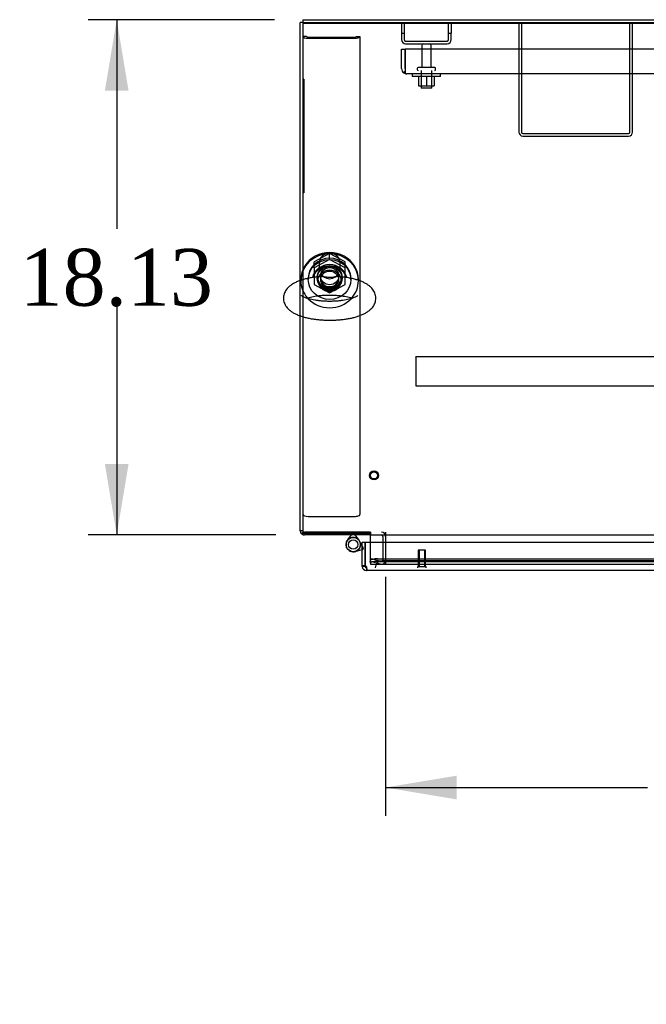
# Model space of a CAD drawing. Header units: inches. Extents: x 2 to 538, y -2 to 358.
# Tile 10 of 20: x 88 to 111, y 287 to 321. Entities that reach past the tile are written whole.
import ezdxf
from ezdxf.enums import TextEntityAlignment as Align
from ezdxf.lldxf.tags import DXFTag

# ---------------------------------------------------------------- set-up
doc = ezdxf.new("R2010")
doc.units = ezdxf.units.IN
doc.header["$MEASUREMENT"] = 0
for name, color, linetype in [('COM43135', 7, 'Continuous'), ('COM70220', 7, 'Continuous'), ('COM70830-5', 7, 'Continuous'), ('COM70900-9', 7, 'Continuous'), ('COM71013-2', 7, 'Continuous'), ('COM71014-2', 7, 'Continuous'), ('COM71016-2', 7, 'Continuous'), ('COM71017-2', 7, 'Continuous'), ('COM71018-2', 7, 'Continuous'), ('COM71019-1', 7, 'Continuous'), ('COM71144-1', 7, 'Continuous'), ('Default', 7, 'Continuous'), ('HNG14568', 7, 'Continuous'), ('HNG14568B', 7, 'Continuous'), ('HNG14568MH', 7, 'Continuous'), ('NTS166105', 7, 'Continuous'), ('NTS16692', 7, 'Continuous'), ('QLB20188', 7, 'Continuous'), ('SCS87245', 7, 'Continuous'), ('STD26089', 7, 'Continuous'), ('STD26258', 7, 'Continuous'), ('WAF25059', 7, 'Continuous'), ('WAF87246', 7, 'Continuous'), ('WAM254785', 7, 'Continuous')]:
    doc.layers.add(name, color=color, linetype=linetype)
doc.styles.add('SEACAD_Times_New_Roman', font='times.ttf')
tags = doc.linetypes.add('HIDDEN2', pattern=[0.1875, 0.125, -0.0625]).pattern_tags.tags
tags[6:7] = [DXFTag(74, 4), DXFTag(75, 0), DXFTag(340, '0'), DXFTag(46, 0.0), DXFTag(50, 0.0), DXFTag(44, 0.0), DXFTag(45, 0.0)]
tags[4:5] = [DXFTag(74, 4), DXFTag(75, 0), DXFTag(340, '0'), DXFTag(46, 0.0), DXFTag(50, 0.0), DXFTag(44, 0.0), DXFTag(45, 0.0)]
doc.dimstyles.new('HAMMOND_(STH_-_540x360)', dxfattribs={"dimtxt": 2, "dimasz": 2.5, "dimexe": 1, "dimexo": 1, "dimgap": 0.5, "dimtad": 0, "dimtih": 1, "dimtoh": 1, "dimzin": 0, "dimdsep": 46, "dimtxsty": 'SEACAD_Times_New_Roman', "dimblk1": '_SE_FILLED', "dimblk2": '_SE_FILLED', "dimsah": 1, "dimcen": 1, "dimadec": 0, "dimazin": 0, "dimtfac": 0.8, "dimtofl": 0, "dimtmove": 0, "dimatfit": 3, "dimfxl": 1, "dimtolj": 1, "dimtzin": 0, "dimarcsym": 0})

# ---------------------------------------------------------------- blocks, each defined once
blk = doc.blocks.new('SE')
at = {"layer": 'COM43135', "color": 7, "linetype": 'HIDDEN2'}
for p, q in [((101.908, 320.389), (102.033, 320.389)), ((101.908, 319.699), (101.908, 320.389)), ((169.783, 320.389), (102.033, 320.389)), ((102.033, 319.699), (102.033, 320.389)), ((102.033, 320.389), (102.033, 319.699)), ((102.033, 319.699), (102.033, 319.699)), ((102.033, 319.699), (102.033, 319.617)), ((102.033, 319.699), (102.033, 319.55)), ((102.033, 319.617), (101.984, 319.55)), ((169.723, 319.514), (102.093, 319.514)), ((102.093, 319.514), (102.093, 319.514)), ((102.093, 319.514), (102.093, 319.514)), ((102.093, 319.514), (102.093, 319.514))]:
    blk.add_line(p, q, dxfattribs=at)
for start, end in [(180, 233.806), (233.806, 269.8792), (269.9411, 270)]:
    blk.add_arc((102.093, 319.699), 0.185, start, end, dxfattribs=at)
blk.add_open_spline([(102.033, 319.55), (102.043, 319.538), (102.053, 319.529), (102.068, 319.52), (102.073, 319.518), (102.083, 319.515), (102.088, 319.514), (102.093, 319.514)], degree=3, knots=[0, 0, 0, 0, 0.5, 0.5, 0.75, 0.75, 1, 1, 1, 1], dxfattribs=at)
at = {"layer": 'COM70220', "color": 7, "linetype": 'HIDDEN2'}
for p, q in [((101.482, 302.391), (101.232, 302.391)), ((134.022, 302.391), (101.482, 302.391))]:
    blk.add_line(p, q, dxfattribs=at)
blk.add_arc((101.232, 302.141), 0.25, 90, 180, dxfattribs=at)
at = {"layer": 'COM70830-5', "color": 7, "linetype": 'HIDDEN2'}
for p, q in [((102.408, 309.554), (102.408, 309.557)), ((169.408, 309.557), (102.408, 309.557)), ((102.408, 309.554), (102.408, 309.306)), ((102.408, 309.306), (102.408, 309.251)), ((102.408, 309.251), (102.408, 308.568)), ((102.408, 308.568), (102.408, 308.539)), ((102.408, 308.539), (169.408, 308.539))]:
    blk.add_line(p, q, dxfattribs=at)
at = {"layer": 'COM70900-9', "color": 7, "linetype": 'HIDDEN2'}
for p, q in [((101.908, 321.326), (101.908, 320.951)), ((102.003, 321.326), (102.003, 320.951)), ((103.563, 320.951), (103.563, 321.326)), ((103.658, 321.326), (103.658, 320.951)), ((101.908, 320.951), (101.908, 320.719)), ((101.908, 320.951), (102.003, 320.951)), ((102.003, 320.951), (102.003, 320.719)), ((103.563, 320.719), (103.563, 320.951)), ((103.563, 320.951), (103.658, 320.951)), ((103.658, 320.719), (103.658, 320.951)), ((102.051, 320.671), (103.515, 320.671)), ((102.051, 320.576), (103.515, 320.576))]:
    blk.add_line(p, q, dxfattribs=at)
for centre, radius, start, end in [((102.051, 320.719), 0.143, 180, 270), ((102.051, 320.719), 0.048, 180, 270), ((103.515, 320.719), 0.143, 270, 0), ((103.515, 320.719), 0.048, 270, 0)]:
    blk.add_arc(centre, radius, start, end, dxfattribs=at)
at = {"layer": 'COM71013-2', "color": 7, "linetype": 'Continuous'}
for p, q in [((98.441, 321.327), (173.376, 321.327)), ((98.441, 321.326), (98.441, 321.294)), ((98.441, 321.294), (98.441, 312.639)), ((98.441, 321.294), (173.376, 321.294)), ((98.441, 310.972), (98.441, 303.356)), ((98.441, 303.356), (100.781, 303.356)), ((100.781, 303.39), (100.811, 303.39)), ((100.781, 303.356), (100.781, 303.39)), ((100.811, 303.39), (100.811, 303.296)), ((100.811, 303.296), (171.006, 303.296)), ((100.811, 303.248), (100.811, 303.296)), ((100.811, 303.046), (100.811, 303.248))]:
    blk.add_line(p, q, dxfattribs=at)
at = {"layer": 'COM71013-2', "color": 7, "linetype": 'HIDDEN2'}
for p, q in [((98.441, 312.639), (98.441, 310.972)), ((100.811, 302.409), (100.811, 303.046)), ((100.811, 302.393), (100.811, 302.409)), ((100.811, 302.301), (100.811, 302.393)), ((101.061, 302.458), (134.443, 302.458)), ((101.061, 302.366), (134.443, 302.366)), ((100.811, 302.301), (100.811, 302.271)), ((100.811, 302.266), (100.811, 302.271)), ((100.811, 302.266), (134.693, 302.266))]:
    blk.add_line(p, q, dxfattribs=at)
blk.add_ellipse((99.379, 312.325), major_axis=(-0.438, 0), ratio=0.939693, dxfattribs=at)
for centre, major_axis, ratio, start_param, end_param in [((99.379, 312.358), (-0.438, 0), 0.939693, 0.039527, 3.102066), ((101.061, 302.393), (-0.25, 0), 0.258819, 4.712389, 6.283185), ((101.061, 302.301), (0.25, 0), 0.258819, 1.570796, 3.141593)]:
    blk.add_ellipse(centre, major_axis=major_axis, ratio=ratio, start_param=start_param, end_param=end_param, dxfattribs=at)
at = {"layer": 'COM71014-2', "color": 7, "linetype": 'Continuous'}
for p, q in [((98.441, 321.326), (98.346, 321.326)), ((98.346, 312.245), (98.346, 321.326)), ((98.346, 303.439), (98.346, 311.003)), ((98.441, 303.439), (98.346, 303.439)), ((98.354, 303.391), (98.346, 303.391)), ((98.441, 303.391), (98.388, 303.338)), ((100.781, 303.296), (98.489, 303.296)), ((100.781, 303.356), (100.781, 303.296)), ((100.811, 303.296), (100.781, 303.296))]:
    blk.add_line(p, q, dxfattribs=at)
at = {"layer": 'COM71014-2', "color": 7, "linetype": 'HIDDEN2'}
for p, q in [((98.346, 311.003), (98.346, 312.245)), ((98.455, 303.405), (98.441, 303.391)), ((100.781, 303.391), (98.489, 303.391)), ((100.811, 303.391), (100.781, 303.391)), ((101.251, 303.248), (101.251, 302.409)), ((101.346, 303.248), (101.346, 302.409)), ((100.81, 302.367), (100.835, 302.458)), ((101.166, 302.271), (100.81, 302.367)), ((101.19, 302.363), (100.835, 302.458))]:
    blk.add_line(p, q, dxfattribs=at)
at = {"layer": 'COM71014-2', "color": 7, "linetype": 'Continuous'}
for start, end in [(180, 225), (225, 270)]:
    blk.add_arc((98.489, 303.439), 0.143, start, end, dxfattribs=at)
at = {"layer": 'COM71014-2', "color": 7, "linetype": 'HIDDEN2'}
for centre, radius, start, end in [((98.489, 303.439), 0.048, 180, 225), ((98.489, 303.439), 0.048, 225, 270), ((101.203, 303.248), 0.143, 0, 90), ((101.203, 303.248), 0.048, 0, 90), ((101.203, 302.409), 0.143, 255, 0), ((101.203, 302.409), 0.048, 255, 0)]:
    blk.add_arc(centre, radius, start, end, dxfattribs=at)
at = {"layer": 'COM71016-2', "color": 7, "linetype": 'HIDDEN2'}
for p, q in [((98.441, 303.391), (98.489, 303.391)), ((98.441, 303.356), (98.441, 303.304)), ((98.441, 303.296), (98.489, 303.296)), ((101.346, 303.391), (101.346, 303.248)), ((101.346, 302.409), (101.346, 302.409)), ((101.346, 302.409), (101.346, 302.266))]:
    blk.add_line(p, q, dxfattribs=at)
at = {"layer": 'COM71016-2', "color": 7, "linetype": 'Continuous'}
blk.add_line((98.441, 303.304), (98.441, 303.296), dxfattribs=at)
at = {"layer": 'COM71017-2', "color": 7, "linetype": 'Continuous'}
for q in [(135.765, 321.421), (98.441, 321.326)]:
    blk.add_line((98.441, 321.421), q, dxfattribs=at)
at = {"layer": 'COM71017-2', "color": 7, "linetype": 'HIDDEN2'}
blk.add_line((98.441, 321.326), (135.765, 321.326), dxfattribs=at)
at = {"layer": 'COM71018-2', "color": 7, "linetype": 'HIDDEN2'}
for p, q in [((98.566, 320.831), (98.441, 320.831)), ((98.626, 320.811), (100.256, 320.811)), ((98.626, 320.768), (100.256, 320.768)), ((100.316, 320.831), (100.441, 320.831)), ((100.441, 320.831), (100.441, 304.011)), ((98.626, 303.948), (100.256, 303.948))]:
    blk.add_line(p, q, dxfattribs=at)
for centre, major_axis, ratio, start_param, end_param in [((98.626, 320.831), (-0.185, 0), 0.34202, 0, 1.570796), ((98.626, 320.831), (-0.06, 0), 0.34202, 0, 1.570796), ((100.256, 320.831), (-0.06, 0), 0.34202, 1.570796, 3.141593), ((100.256, 320.831), (-0.185, 0), 0.34202, 1.570796, 3.141593), ((99.379, 312.401), (-0.437, 0), 0.939693, 0.066277, 3.074765), ((98.626, 304.011), (-0.185, 0), 0.34202, 0, 1.570796), ((100.256, 304.011), (-0.185, 0), 0.34202, 1.570796, 3.141593)]:
    blk.add_ellipse(centre, major_axis=major_axis, ratio=ratio, start_param=start_param, end_param=end_param, dxfattribs=at)
blk.add_ellipse((99.379, 312.358), major_axis=(-0.437, 0), ratio=0.939693, dxfattribs=at)
at = {"layer": 'COM71019-1', "color": 7, "linetype": 'HIDDEN2'}
for p, q in [((106.033, 321.326), (106.033, 317.469)), ((106.128, 321.326), (106.128, 317.469)), ((109.938, 317.469), (109.938, 321.326)), ((110.033, 317.469), (110.033, 321.326)), ((106.176, 317.421), (109.89, 317.421)), ((106.176, 317.326), (109.89, 317.326))]:
    blk.add_line(p, q, dxfattribs=at)
for centre, radius, start, end in [((106.176, 317.469), 0.143, 180, 270), ((106.176, 317.469), 0.048, 180, 270), ((109.89, 317.469), 0.143, 270, 0), ((109.89, 317.469), 0.048, 270, 0)]:
    blk.add_arc(centre, radius, start, end, dxfattribs=at)
at = {"layer": 'COM71144-1', "color": 7, "linetype": 'Continuous'}
for p, q in [((100.528, 303.046), (100.623, 303.046)), ((100.528, 302.212), (100.528, 303.046)), ((100.623, 303.046), (134.882, 303.046)), ((100.623, 303.046), (100.623, 302.212)), ((100.623, 302.212), (100.623, 303.046)), ((100.623, 302.212), (100.528, 302.212)), ((100.528, 302.189), (100.528, 302.212)), ((100.597, 302.189), (100.528, 302.189)), ((100.623, 302.189), (100.597, 302.189)), ((100.623, 302.189), (100.623, 302.212)), ((100.671, 302.141), (100.671, 302.115)), ((100.671, 302.141), (100.671, 302.141)), ((100.671, 302.141), (100.671, 302.115)), ((100.671, 302.115), (100.671, 302.046)), ((100.671, 302.115), (100.671, 302.046)), ((134.833, 302.046), (100.671, 302.046)), ((100.671, 302.046), (100.671, 302.046))]:
    blk.add_line(p, q, dxfattribs=at)
for centre, radius, start, end in [((100.671, 302.189), 0.143, 180, 270), ((100.613, 302.131), 0.0815, 44.8717, 83.2273), ((100.671, 302.189), 0.048, 180, 270)]:
    blk.add_arc(centre, radius, start, end, dxfattribs=at)
for points, knots in [([(100.671, 302.046), (100.675, 302.046), (100.679, 302.046), (100.685, 302.05), (100.687, 302.052), (100.691, 302.06), (100.692, 302.064), (100.694, 302.075), (100.695, 302.081), (100.695, 302.094), (100.694, 302.102), (100.692, 302.118), (100.691, 302.126), (100.687, 302.144), (100.685, 302.153), (100.679, 302.171), (100.675, 302.18), (100.671, 302.189)], [0, 0, 0, 0, 0.125, 0.125, 0.25, 0.25, 0.375, 0.375, 0.5, 0.5, 0.625, 0.625, 0.75, 0.75, 0.875, 0.875, 1, 1, 1, 1]), ([(100.671, 302.141), (100.674, 302.141), (100.677, 302.141), (100.682, 302.142), (100.685, 302.142), (100.687, 302.143)], [0, 0, 0, 0, 0.125, 0.125, 0.2377635, 0.2377635, 0.2377635, 0.2377635])]:
    blk.add_open_spline(points, degree=3, knots=knots, dxfattribs=at)
at = {"layer": 'HNG14568', "color": 7, "linetype": 'Continuous'}
for p, q in [((100.528, 302.908), (100.431, 303.081)), ((100.276, 302.715), (100.528, 302.782))]:
    blk.add_line(p, q, dxfattribs=at)
at = {"layer": 'HNG14568', "color": 7, "linetype": 'HIDDEN2'}
for p, q in [((100.565, 302.841), (100.528, 302.908)), ((100.528, 302.782), (100.542, 302.785)), ((100.542, 302.785), (100.565, 302.841))]:
    blk.add_line(p, q, dxfattribs=at)
at = {"layer": 'HNG14568', "color": 7, "linetype": 'Continuous'}
blk.add_circle((100.211, 302.959), 0.253, dxfattribs=at)
at = {"layer": 'HNG14568B', "color": 7, "linetype": 'HIDDEN2'}
blk.add_circle((100.211, 302.959), 0.164, dxfattribs=at)
at = {"layer": 'HNG14568B', "color": 7, "linetype": 'Continuous'}
blk.add_arc((100.211, 302.959), 0.253, 25.496, 288.504, dxfattribs=at)
at = {"layer": 'HNG14568B', "color": 7, "linetype": 'HIDDEN2'}
for start, end in [(0, 25.496), (288.504, 0)]:
    blk.add_arc((100.211, 302.959), 0.253, start, end, dxfattribs=at)
at = {"layer": 'HNG14568MH', "color": 7, "linetype": 'HIDDEN2'}
for p, q in [((100.011, 303.114), (100.021, 303.126)), ((100.153, 303.296), (100.181, 303.331)), ((100.181, 303.331), (100.241, 303.331)), ((100.241, 303.331), (100.268, 303.296)), ((100.4, 303.126), (100.41, 303.114))]:
    blk.add_line(p, q, dxfattribs=at)
at = {"layer": 'HNG14568MH', "color": 7, "linetype": 'Continuous'}
for p, q in [((100.021, 303.126), (100.153, 303.296)), ((100.268, 303.296), (100.4, 303.126))]:
    blk.add_line(p, q, dxfattribs=at)
at = {"layer": 'NTS166105', "color": 7, "linetype": 'HIDDEN2'}
for p, q in [((102.507, 319.418), (102.507, 319.098)), ((102.785, 319.418), (102.785, 319.098)), ((103.057, 319.418), (103.057, 319.098)), ((102.507, 319.098), (102.785, 319.098)), ((102.785, 319.098), (103.057, 319.098))]:
    blk.add_line(p, q, dxfattribs=at)
at = {"layer": 'NTS16692', "color": 7, "linetype": 'HIDDEN2'}
for p, q in [((99.379, 313.2), (98.832, 312.909)), ((99.926, 312.909), (99.379, 313.2)), ((99.379, 312.988), (99.379, 313.2)), ((99.379, 312.988), (98.832, 312.697)), ((98.832, 312.697), (98.832, 312.909)), ((99.926, 312.697), (99.379, 312.988)), ((99.926, 312.697), (99.926, 312.909)), ((98.832, 312.697), (98.832, 312.105)), ((99.926, 312.105), (99.926, 312.697)), ((98.832, 312.105), (99.379, 311.813)), ((99.379, 311.813), (99.926, 312.105))]:
    blk.add_line(p, q, dxfattribs=at)
blk.add_ellipse((99.379, 312.401), major_axis=(-0.321, 0), ratio=0.939693, dxfattribs=at)
blk.add_ellipse((99.379, 312.613), major_axis=(-0.321, 0), ratio=0.939693, start_param=0.359346, end_param=2.782247, dxfattribs=at)
at = {"layer": 'QLB20188', "color": 7, "linetype": 'HIDDEN2'}
for p, q in [((98.471, 319.326), (98.441, 319.326)), ((98.471, 319.326), (98.471, 318.951)), ((98.471, 318.951), (98.471, 315.701)), ((98.487, 318.141), (98.471, 318.141)), ((98.487, 318.137), (98.471, 318.137)), ((98.471, 318.011), (98.487, 318.011)), ((98.471, 318.007), (98.487, 318.007)), ((98.486, 318.011), (98.486, 318.137)), ((98.487, 317.927), (98.471, 317.927)), ((98.487, 317.923), (98.471, 317.923)), ((98.471, 317.797), (98.487, 317.797)), ((98.471, 317.793), (98.487, 317.793)), ((98.487, 317.713), (98.471, 317.713)), ((98.486, 317.711), (98.471, 317.711)), ((98.486, 317.653), (98.471, 317.653)), ((98.486, 317.797), (98.486, 317.923)), ((98.486, 317.703), (98.486, 317.711)), ((98.486, 317.653), (98.486, 317.703)), ((98.486, 317.586), (98.486, 317.653)), ((98.486, 317.586), (98.471, 317.586)), ((98.486, 317.58), (98.471, 317.58)), ((98.471, 317.579), (98.487, 317.579)), ((98.471, 317.579), (98.487, 317.579)), ((98.486, 317.499), (98.471, 317.499)), ((98.486, 317.495), (98.471, 317.495)), ((98.486, 317.486), (98.471, 317.486)), ((98.486, 317.475), (98.471, 317.475)), ((98.486, 317.456), (98.471, 317.456)), ((98.486, 317.365), (98.471, 317.365)), ((98.486, 317.282), (98.471, 317.282)), ((98.487, 317.282), (98.471, 317.282)), ((98.486, 317.262), (98.471, 317.262)), ((98.486, 317.58), (98.486, 317.586)), ((98.486, 317.495), (98.486, 317.499)), ((98.486, 317.486), (98.486, 317.495)), ((98.486, 317.475), (98.486, 317.486)), ((98.486, 317.456), (98.486, 317.475)), ((98.486, 317.387), (98.486, 317.456)), ((98.486, 317.365), (98.486, 317.387)), ((98.486, 317.262), (98.486, 317.282)), ((98.486, 317.182), (98.486, 317.262)), ((98.486, 317.182), (98.471, 317.182)), ((98.471, 317.148), (98.487, 317.148)), ((98.486, 317.141), (98.471, 317.141)), ((98.487, 317.091), (98.471, 317.091)), ((98.486, 317.08), (98.471, 317.08)), ((98.487, 317.076), (98.471, 317.076)), ((98.486, 317.058), (98.471, 317.058)), ((98.486, 316.914), (98.471, 316.914)), ((98.471, 316.912), (98.487, 316.912)), ((98.486, 317.148), (98.486, 317.182)), ((98.486, 317.014), (98.486, 317.058)), ((98.486, 316.922), (98.486, 317.014)), ((98.486, 316.914), (98.486, 316.922)), ((98.486, 316.877), (98.471, 316.877)), ((98.486, 316.862), (98.471, 316.862)), ((98.487, 316.809), (98.471, 316.809)), ((98.486, 316.807), (98.471, 316.807)), ((98.486, 316.708), (98.471, 316.708)), ((98.471, 316.705), (98.487, 316.705)), ((98.487, 316.666), (98.471, 316.666)), ((98.487, 316.665), (98.471, 316.665)), ((98.486, 316.639), (98.471, 316.639)), ((98.486, 316.862), (98.486, 316.877)), ((98.486, 316.812), (98.486, 316.862)), ((98.486, 316.8), (98.486, 316.807)), ((98.486, 316.715), (98.486, 316.8)), ((98.486, 316.708), (98.486, 316.715)), ((98.486, 316.639), (98.486, 316.666)), ((98.486, 316.514), (98.486, 316.639)), ((98.486, 316.514), (98.471, 316.514)), ((98.471, 316.487), (98.487, 316.487)), ((98.486, 316.487), (98.486, 316.514)), ((98.471, 315.701), (98.471, 315.326)), ((98.471, 315.326), (98.441, 315.326))]:
    blk.add_line(p, q, dxfattribs=at)
at = {"layer": 'SCS87245', "color": 7, "linetype": 'HIDDEN2'}
for p, q in [((99.01, 312.859), (99.01, 312.692)), ((99.748, 312.692), (99.748, 312.859))]:
    blk.add_line(p, q, dxfattribs=at)
blk.add_ellipse((99.379, 312.859), major_axis=(-0.369, 0), ratio=0.939693, start_param=3.141593, end_param=6.283185, dxfattribs=at)
at = {"layer": 'SCS87245', "color": 7, "linetype": 'Continuous'}
for centre, start_param, end_param in [((99.379, 312.218), 0.229671, 2.911465), ((99.379, 312.177), 0.309436, 2.837404)]:
    blk.add_ellipse(centre, major_axis=(0.625, 0), ratio=0.939693, start_param=start_param, end_param=end_param, dxfattribs=at)
for points, knots in [([(99.038, 312.383), (99.02, 312.381), (98.956, 312.377), (98.839, 312.362), (98.697, 312.339), (98.559, 312.31), (98.427, 312.274), (98.302, 312.232), (98.184, 312.182), (98.078, 312.126), (97.988, 312.063), (97.914, 311.998), (97.855, 311.928), (97.809, 311.854), (97.777, 311.777), (97.758, 311.698), (97.755, 311.65), (97.754, 311.624)], [0, 0, 0, 0, 0.025094, 0.100919, 0.177262, 0.25438, 0.332612, 0.412413, 0.494368, 0.579033, 0.655066, 0.723943, 0.78647, 0.844591, 0.899934, 0.953741, 1, 1, 1, 1]), ([(97.754, 311.624), (97.756, 311.594), (97.758, 311.543), (97.78, 311.46), (97.815, 311.384), (97.861, 311.313), (97.918, 311.247), (97.989, 311.184), (98.075, 311.125), (98.176, 311.07), (98.292, 311.02), (98.419, 310.977), (98.553, 310.94), (98.693, 310.91), (98.838, 310.887), (98.986, 310.869), (99.138, 310.857), (99.291, 310.851), (99.445, 310.85), (99.598, 310.856), (99.75, 310.867), (99.898, 310.884), (100.041, 310.906), (100.18, 310.934), (100.312, 310.969), (100.438, 311.01), (100.557, 311.059), (100.665, 311.114), (100.757, 311.176), (100.833, 311.241), (100.894, 311.31), (100.942, 311.383), (100.977, 311.46), (100.998, 311.543), (101.006, 311.629), (100.997, 311.716), (100.973, 311.798), (100.937, 311.874), (100.889, 311.945), (100.83, 312.01), (100.757, 312.072), (100.67, 312.131), (100.566, 312.186), (100.449, 312.235), (100.32, 312.277), (100.185, 312.313), (100.044, 312.342), (99.9, 312.364), (99.788, 312.378), (99.731, 312.382), (99.721, 312.383)], [0, 0, 0, 0, 0.015734, 0.032319, 0.048937, 0.06604, 0.084126, 0.103753, 0.125407, 0.149088, 0.173897, 0.198478, 0.2225, 0.246029, 0.269192, 0.2921, 0.314836, 0.337469, 0.360053, 0.382639, 0.405261, 0.427968, 0.450822, 0.473896, 0.497288, 0.52113, 0.545591, 0.570848, 0.593902, 0.614869, 0.633853, 0.651434, 0.668117, 0.684291, 0.7017, 0.718539, 0.735101, 0.751758, 0.768964, 0.787227, 0.807106, 0.829054, 0.852962, 0.877822, 0.90233, 0.926278, 0.949749, 0.972872, 0.995751, 1, 1, 1, 1]), ([(99.729, 312.382), (99.677, 312.388), (99.622, 312.383), (99.535, 312.37), (99.504, 312.363), (99.438, 312.352), (99.403, 312.348), (99.333, 312.349), (99.299, 312.355), (99.234, 312.367), (99.203, 312.373), (99.126, 312.384), (99.081, 312.387), (99.038, 312.383)], [0.0690382, 0.0690382, 0.0690382, 0.0690382, 0.125, 0.125, 0.15625, 0.15625, 0.1875, 0.1875, 0.21875, 0.21875, 0.25, 0.25, 0.2958968, 0.2958968, 0.2958968, 0.2958968]), ([(100.368, 311.716), (100.368, 311.716), (100.365, 311.713), (100.349, 311.7), (100.32, 311.682), (100.275, 311.659), (100.216, 311.635), (100.143, 311.61), (100.057, 311.587), (99.958, 311.565), (99.849, 311.546), (99.731, 311.531), (99.608, 311.52), (99.48, 311.514), (99.35, 311.513), (99.22, 311.516), (99.093, 311.524), (98.97, 311.537), (98.855, 311.555), (98.748, 311.575), (98.652, 311.599), (98.569, 311.625), (98.501, 311.651), (98.448, 311.676), (98.412, 311.697), (98.393, 311.712), (98.389, 311.716), (98.389, 311.716)], [0.5517231, 0.5517231, 0.5517231, 0.5517231, 0.5632858, 0.5763177, 0.589837, 0.6040378, 0.618954, 0.6345302, 0.6506683, 0.6672594, 0.6842009, 0.7014037, 0.7187936, 0.7363084, 0.7538956, 0.7715082, 0.7890911, 0.8065942, 0.8239666, 0.8411489, 0.8580698, 0.8746445, 0.8907747, 0.9063582, 0.9213125, 0.9356219, 0.9482754, 0.9482754, 0.9482754, 0.9482754]), ([(98.573, 311.624), (98.588, 311.629), (98.631, 311.643), (98.707, 311.664), (98.807, 311.685), (98.917, 311.704), (99.035, 311.718), (99.159, 311.729), (99.287, 311.735), (99.417, 311.736), (99.547, 311.732), (99.673, 311.723), (99.796, 311.71), (99.911, 311.692), (100.017, 311.671), (100.108, 311.648), (100.16, 311.632), (100.183, 311.624)], [0.1260014, 0.1260014, 0.1260014, 0.1260014, 0.1356941, 0.151869, 0.1684891, 0.1854524, 0.2026713, 0.2200722, 0.2375941, 0.2551846, 0.2727973, 0.290376, 0.3078714, 0.325232, 0.3423978, 0.3592965, 0.3738128, 0.3738128, 0.3738128, 0.3738128])]:
    blk.add_open_spline(points, degree=3, knots=knots, dxfattribs=at)
at = {"layer": 'STD26089', "color": 7, "linetype": 'HIDDEN2'}
for p, q in [((102.617, 320.516), (102.617, 319.739)), ((102.949, 319.739), (102.949, 320.516)), ((102.458, 319.709), (102.458, 319.669)), ((103.078, 319.739), (102.488, 319.739)), ((103.108, 319.669), (103.108, 319.709)), ((102.596, 319.639), (102.596, 319.014)), ((102.971, 319.014), (102.971, 319.639)), ((102.971, 319.014), (102.596, 319.014))]:
    blk.add_line(p, q, dxfattribs=at)
for centre, radius, start, end in [((102.677, 320.516), 0.06, 90, 180), ((102.889, 320.516), 0.06, 0, 90), ((102.488, 319.709), 0.03, 90, 180), ((103.078, 319.709), 0.03, 0, 90), ((102.488, 319.669), 0.03, 180, 270), ((103.078, 319.669), 0.03, 270, 0)]:
    blk.add_arc(centre, radius, start, end, dxfattribs=at)
at = {"layer": 'STD26258', "color": 7, "linetype": 'HIDDEN2'}
for p, q in [((102.748, 302.766), (102.498, 302.766)), ((102.498, 302.766), (102.498, 302.172)), ((102.528, 302.766), (102.528, 302.172)), ((102.717, 302.766), (102.717, 302.172)), ((102.748, 302.172), (102.748, 302.766)), ((102.779, 302.172), (102.466, 302.172)), ((102.466, 302.172), (102.466, 302.141)), ((102.779, 302.141), (102.779, 302.172))]:
    blk.add_line(p, q, dxfattribs=at)
for radius in [0.156, 0.125]:
    blk.add_circle((100.941, 305.391), radius, dxfattribs=at)
at = {"layer": 'WAF25059', "color": 7, "linetype": 'HIDDEN2'}
for p, q in [((102.283, 319.514), (102.283, 319.418)), ((103.283, 319.418), (102.283, 319.418)), ((103.283, 319.418), (103.283, 319.514))]:
    blk.add_line(p, q, dxfattribs=at)
at = {"layer": 'WAF87246', "color": 7, "linetype": 'Continuous'}
for p, q in [((98.367, 312.283), (98.367, 312.252)), ((100.391, 312.252), (100.391, 312.283))]:
    blk.add_line(p, q, dxfattribs=at)
at = {"layer": 'WAF87246', "color": 7, "linetype": 'HIDDEN2'}
for p, q in [((98.367, 312.252), (98.367, 312.238)), ((100.391, 312.238), (100.391, 312.252))]:
    blk.add_line(p, q, dxfattribs=at)
at = {"layer": 'WAF87246', "color": 7, "linetype": 'Continuous'}
for centre, major_axis, start_param, end_param in [((99.379, 312.283), (1.012, 0), 0, 3.141593), ((99.379, 312.238), (-1.012, 0), 3.141593, 6.283185), ((99.379, 312.238), (-1.012, 0), 0.693814, 0.73063), ((99.379, 312.238), (-1.012, 0), 2.411385, 2.447567)]:
    blk.add_ellipse(centre, major_axis=major_axis, ratio=0.939693, start_param=start_param, end_param=end_param, dxfattribs=at)
at = {"layer": 'WAF87246', "color": 7, "linetype": 'HIDDEN2'}
blk.add_ellipse((99.379, 312.238), major_axis=(-0.406, 0), ratio=0.939693, dxfattribs=at)
for centre, major_axis, start_param, end_param in [((99.379, 312.238), (-1.012, 0), 0, 0.693814), ((99.379, 312.283), (-0.406, 0), 0.058268, 3.083324), ((99.379, 312.238), (-1.012, 0), 2.447567, 3.141593), ((99.379, 312.238), (-1.012, 0), 0.73063, 2.411385)]:
    blk.add_ellipse(centre, major_axis=major_axis, ratio=0.939693, start_param=start_param, end_param=end_param, dxfattribs=at)
at = {"layer": 'WAM254785', "color": 7, "linetype": 'HIDDEN2'}
for p, q in [((98.629, 312.325), (98.629, 312.283)), ((100.129, 312.283), (100.129, 312.325))]:
    blk.add_line(p, q, dxfattribs=at)
for major_axis, start_param, end_param in [((-0.75, 0), 3.141593, 6.283185), ((-0.313, 0), 0.072858, 3.068734)]:
    blk.add_ellipse((99.379, 312.325), major_axis=major_axis, ratio=0.939693, start_param=start_param, end_param=end_param, dxfattribs=at)
for major_axis in [(-0.75, 0), (-0.313, 0)]:
    blk.add_ellipse((99.379, 312.283), major_axis=major_axis, ratio=0.939693, dxfattribs=at)
blk = doc.blocks.new('DMBLK188')
at = {"layer": 'Default', "linetype": 'Continuous', "transparency": 16777216}
for points in [[(91.472, 318.921), (92.306, 318.921), (91.889, 321.421)], [(91.472, 305.796), (91.889, 303.296), (92.306, 305.796)]]:
    blk.add_hatch(color=7, dxfattribs=at).paths.add_polyline_path(points)
at = {"layer": 'Default', "color": 7, "linetype": 'Continuous', "transparency": 16777216}
for p, q in [((97.441, 321.421), (90.889, 321.421)), ((91.889, 321.421), (91.889, 314.059)), ((91.889, 311.359), (91.889, 303.296)), ((97.489, 303.296), (90.889, 303.296))]:
    blk.add_line(p, q, dxfattribs=at)
at = {"layer": 'Default', "color": 7, "linetype": 'Continuous', "transparency": 16777216, "style": 'SEACAD_Times_New_Roman'}
blk.add_text('18.13', height=2, dxfattribs=at).set_placement((88.477, 313.359), align=Align.TOP_LEFT)
blk = doc.blocks.new('_SE_FILLED')
at = {"color": 0}
blk.add_line((0, 0), (-1, 0), dxfattribs=at)
blk.add_solid([(0, 0), (-1, -0.1665), (-1, 0.1665), (0, 0)], dxfattribs=at)
blk = doc.blocks.new('DMBLK197')
at = {"layer": 'Default', "linetype": 'Continuous', "transparency": 16777216}
for points in [[(103.846, 293.995), (103.846, 294.829), (101.346, 294.412)], [(131.658, 293.995), (134.158, 294.412), (131.658, 294.829)]]:
    blk.add_hatch(color=7, dxfattribs=at).paths.add_polyline_path(points)
at = {"layer": 'Default', "color": 7, "linetype": 'Continuous', "transparency": 16777216}
for p, q in [((101.346, 301.829), (101.346, 293.412)), ((134.158, 301.409), (134.158, 293.412)), ((101.346, 294.412), (110.559, 294.412)), ((124.945, 294.412), (134.158, 294.412))]:
    blk.add_line(p, q, dxfattribs=at)
at = {"layer": 'Default', "color": 7, "linetype": 'Continuous', "transparency": 16777216, "style": 'SEACAD_Times_New_Roman'}
for s, p in [('32.81', (114.34, 295.412)), ('DOOR ', (113.178, 292.412)), ('OPENING', (111.259, 289.412))]:
    blk.add_text(s, height=2, dxfattribs=at).set_placement(p, align=Align.TOP_LEFT)

msp = doc.modelspace()

# ---------------------------------------------------------------- block references
at = {"layer": 'Default'}
msp.add_blockref('SE', (0, 0), dxfattribs=at)

# ---------------------------------------------------------------- dimensions: what is measured, and where the dimension line sits
at = {"layer": 'Default', "color": 7, "linetype": 'Continuous'}
dim = msp.add_linear_dim(base=(91.889, 321.421), p1=(98.441, 321.421), p2=(98.489, 303.296), angle=270.1517, text='\\A1;<>', dimstyle='HAMMOND_(STH_-_540x360)', dxfattribs=at)
dim.commit()
dim.dimension.update_dxf_attribs({"geometry": 'DMBLK188', "text_midpoint": (91.889, 312.359), "dimtype": 161})
dim = msp.add_linear_dim(base=(134.158, 294.412), p1=(101.346, 302.829), p2=(134.158, 302.409), text='\\A1;<>\\PDOOR \\XOPENING', dimstyle='HAMMOND_(STH_-_540x360)', dxfattribs=at)
dim.commit()
dim.dimension.update_dxf_attribs({"geometry": 'DMBLK197', "text_midpoint": (117.752, 294.412), "dimtype": 160})

doc.saveas('drawing.dxf')
